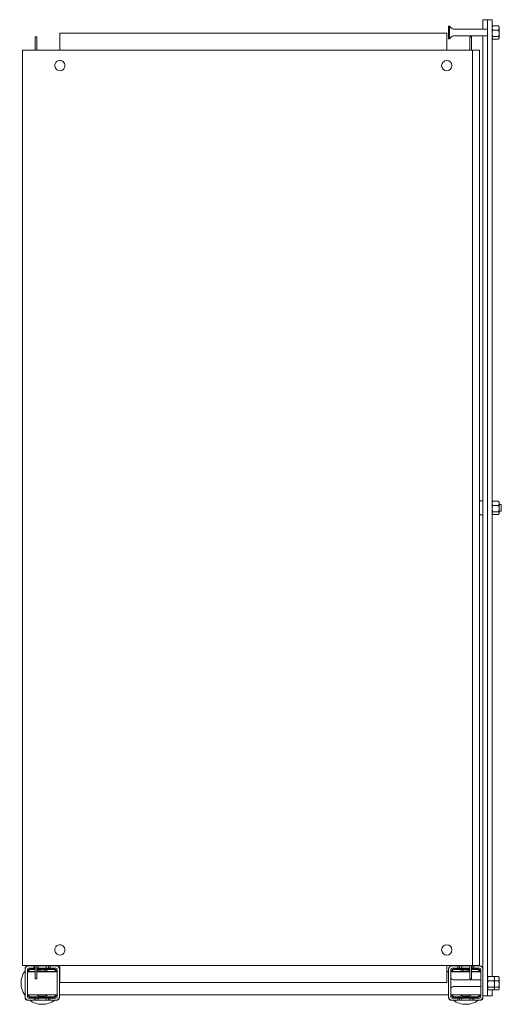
# Model space of a CAD drawing. Header units: millimetres. Extents: x -21 to 399, y -712 to 149.
import ezdxf

# ---------------------------------------------------------------- set-up
doc = ezdxf.new("R2010")
doc.units = ezdxf.units.MM

msp = doc.modelspace()

# ---------------------------------------------------------------- linework, layer by layer
at = {"color": 0, "linetype": 'Continuous', "lineweight": 0}
for p, q in [((383.21, 148.5), (383.21, 143.04)), ((387.21, 148.5), (383.21, 148.5)), ((387.21, 148.5), (387.21, 145.13)), ((391.21, 148.5), (387.21, 148.5)), ((391.21, 145.13), (391.21, 148.5)), ((353.21, 142.98), (353.21, 140.91)), ((353.86, 142.98), (353.21, 142.98)), ((353.21, 140.91), (353.21, 131.68)), ((353.86, 142.98), (353.86, 140.91)), ((356.07, 140.77), (353.86, 142.98)), ((353.86, 140.91), (353.86, 131.68)), ((387.21, 140.33), (357.14, 140.33)), ((383.21, 143.04), (383.21, 140.33)), ((387.21, 145.13), (387.21, 145.01)), ((387.21, 145.01), (387.21, 124.04)), ((391.21, 145.13), (391.21, 145.01)), ((391.21, 124.04), (391.21, 145.01)), ((391.21, 143.04), (391.66, 143.04)), ((391.21, 142.33), (391.43, 142.7)), ((391.66, 143.04), (396.87, 143.04)), ((391.66, 139.44), (396.87, 139.44)), ((397.31, 142.33), (397.1, 142.7)), ((397.31, 142.33), (397.31, 141.24)), ((397.31, 141.24), (397.31, 136.59)), ((-7.99, 133.63), (-6.49, 133.63)), ((-7.99, 133.63), (-7.99, 131.83)), ((-7.99, 121.83), (-7.99, 131.83)), ((-6.49, 133.63), (-6.49, 131.83)), ((-6.49, 121.83), (-6.49, 131.83)), ((13.61, 136.83), (351.61, 136.83)), ((13.61, 136.83), (13.61, 121.83)), ((351.61, 121.83), (351.61, 136.83)), ((353.86, 131.68), (353.21, 131.68)), ((356.07, 133.89), (353.86, 131.68)), ((387.21, 134.33), (357.14, 134.33)), ((373.21, 133.63), (371.71, 133.63)), ((371.71, 131.83), (371.71, 133.63)), ((371.71, 131.83), (371.71, 121.83)), ((373.21, 131.83), (373.21, 133.63)), ((373.21, 131.83), (373.21, 121.83)), ((383.21, 134.33), (383.21, -680.37)), ((391.21, 132.33), (391.43, 131.96)), ((391.21, 131.62), (391.66, 131.62)), ((391.66, 133.73), (396.87, 133.73)), ((391.66, 131.62), (396.87, 131.62)), ((397.31, 132.33), (397.1, 131.96)), ((397.31, 136.59), (397.31, 132.68)), ((397.31, 132.68), (397.31, 132.33)), ((-18.89, 121.83), (-18.89, -678.17)), ((-15.64, 121.83), (-18.89, 121.83)), ((-15.64, 121.83), (372.11, 121.83)), ((372.11, 121.83), (374.11, 121.83)), ((374.11, 121.83), (374.11, -678.17)), ((380.11, 121.83), (374.11, 121.83)), ((380.11, 121.83), (380.11, -678.17)), ((387.21, 124.04), (387.21, -278.17)), ((391.21, 124.04), (391.21, -687.96)), ((383.21, -272.17), (380.89, -272.17)), ((391.21, -273.17), (391.43, -272.8)), ((391.66, -272.46), (396.87, -272.46)), ((397.31, -273.17), (397.1, -272.8)), ((397.31, -273.17), (397.31, -274.26)), ((397.31, -274.26), (397.31, -278.91)), ((399.21, -275.17), (397.31, -275.17)), ((399.21, -275.17), (399.21, -276.27)), ((387.21, -278.17), (387.21, -680.37)), ((391.21, -283.17), (391.43, -283.54)), ((391.66, -276.06), (396.87, -276.06)), ((391.66, -281.77), (396.87, -281.77)), ((391.66, -283.88), (396.87, -283.88)), ((397.31, -283.17), (397.1, -283.54)), ((397.31, -278.91), (397.31, -282.82)), ((399.21, -281.17), (397.31, -281.17)), ((397.31, -282.82), (397.31, -283.17)), ((399.21, -276.27), (399.21, -281.17)), ((383.21, -284.17), (380.89, -284.17)), ((-18.89, -678.17), (-15.64, -678.17)), ((-15.64, -678.17), (372.11, -678.17)), ((-13.79, -678.67), (-14.29, -678.67)), ((-8.79, -678.67), (-13.79, -678.67)), ((-8.79, -680.67), (-8.79, -678.67)), ((-8.79, -678.67), (-7.99, -678.67)), ((-7.99, -688.17), (-7.99, -678.17)), ((-6.49, -688.17), (-6.49, -678.17)), ((-6.49, -678.67), (-5.29, -678.67)), ((1.71, -678.67), (-5.29, -678.67)), ((-5.29, -678.67), (-5.29, -680.67)), ((1.71, -680.67), (1.71, -678.67)), ((1.71, -678.67), (3.81, -678.67)), ((3.81, -678.67), (5.21, -678.67)), ((3.81, -678.67), (3.81, -680.67)), ((10.21, -678.67), (5.21, -678.67)), ((5.21, -678.67), (5.21, -680.67)), ((10.71, -678.67), (10.21, -678.67)), ((13.61, -678.17), (13.61, -693.17)), ((351.61, -693.17), (351.61, -678.17)), ((356.21, -678.67), (355.71, -678.67)), ((361.21, -678.67), (356.21, -678.67)), ((361.21, -680.67), (361.21, -678.67)), ((362.61, -678.67), (361.21, -678.67)), ((364.71, -678.67), (362.61, -678.67)), ((362.61, -680.67), (362.61, -678.67)), ((371.71, -678.67), (364.71, -678.67)), ((364.71, -678.67), (364.71, -680.67)), ((371.71, -678.17), (371.71, -678.67)), ((371.71, -680.67), (371.71, -678.67)), ((374.11, -678.17), (372.11, -678.17)), ((373.21, -678.17), (373.21, -688.17)), ((373.81, -678.67), (373.21, -678.67)), ((375.21, -678.67), (373.81, -678.67)), ((373.81, -680.67), (373.81, -678.67)), ((374.11, -678.17), (380.11, -678.17)), ((380.21, -678.67), (375.21, -678.67)), ((375.21, -678.67), (375.21, -680.67)), ((380.71, -678.67), (380.21, -678.67)), ((-16.79, -681.17), (-16.79, -681.67)), ((-16.79, -681.67), (-16.79, -705.67)), ((-14.79, -681.67), (-14.79, -705.67)), ((-14.79, -683.57), (-7.99, -683.57)), ((-14.79, -683.67), (-12.79, -683.67)), ((-14.79, -683.77), (-7.99, -683.77)), ((-8.79, -680.67), (-13.79, -680.67)), ((-7.99, -683.67), (-12.79, -683.67)), ((-12.79, -683.67), (-12.79, -683.77)), ((-7.99, -681.17), (-11.79, -681.17)), ((-7.99, -681.67), (-11.79, -681.67)), ((-8.79, -680.67), (-7.99, -680.67)), ((-7.99, -688.17), (-7.99, -689.97)), ((-6.49, -680.67), (-5.29, -680.67)), ((8.21, -681.17), (-6.49, -681.17)), ((8.21, -681.67), (-6.49, -681.67)), ((-6.49, -683.57), (11.21, -683.57)), ((-0.79, -683.67), (-6.49, -683.67)), ((-6.49, -683.77), (11.21, -683.77)), ((-6.49, -688.17), (-6.49, -689.97)), ((1.71, -680.67), (-5.29, -680.67)), ((-0.79, -683.77), (-0.79, -683.67)), ((-0.79, -683.67), (1.21, -683.67)), ((1.21, -683.67), (1.21, -683.77)), ((1.71, -680.67), (3.81, -680.67)), ((3.81, -680.67), (5.21, -680.67)), ((10.21, -680.67), (5.21, -680.67)), ((11.21, -705.67), (11.21, -681.67)), ((13.21, -681.67), (13.21, -681.17)), ((13.21, -705.67), (13.21, -681.67)), ((13.21, -683.57), (13.61, -683.57)), ((13.21, -683.77), (13.61, -683.77)), ((351.61, -683.57), (353.21, -683.57)), ((351.61, -683.77), (353.21, -683.77)), ((353.21, -681.17), (353.21, -681.67)), ((353.21, -681.67), (353.21, -705.67)), ((355.21, -681.67), (355.21, -705.67)), ((355.21, -683.57), (371.71, -683.57)), ((355.21, -683.77), (371.71, -683.77)), ((361.21, -680.67), (356.21, -680.67)), ((371.71, -681.17), (358.21, -681.17)), ((371.71, -681.67), (358.21, -681.67)), ((361.21, -680.67), (362.61, -680.67)), ((362.61, -680.67), (364.71, -680.67)), ((371.71, -680.67), (364.71, -680.67)), ((365.21, -683.77), (365.21, -683.67)), ((365.21, -683.67), (367.21, -683.67)), ((371.71, -683.67), (367.21, -683.67)), ((367.21, -683.67), (367.21, -683.77)), ((371.71, -680.67), (371.71, -688.17)), ((371.71, -689.97), (371.71, -688.17)), ((373.21, -680.67), (373.81, -680.67)), ((378.21, -681.17), (373.21, -681.17)), ((378.21, -681.67), (373.21, -681.67)), ((373.21, -683.57), (381.21, -683.57)), ((379.21, -683.67), (373.21, -683.67)), ((373.21, -683.77), (381.21, -683.77)), ((373.21, -689.97), (373.21, -688.17)), ((373.81, -680.67), (375.21, -680.67)), ((380.21, -680.67), (375.21, -680.67)), ((379.21, -683.77), (379.21, -683.67)), ((379.21, -683.67), (381.21, -683.67)), ((381.21, -705.67), (381.21, -681.67)), ((383.21, -680.37), (383.21, -681.67)), ((383.21, -705.67), (383.21, -681.67)), ((387.21, -701.34), (387.21, -680.37)), ((387.21, -688.67), (387.43, -688.3)), ((387.66, -687.96), (392.87, -687.96)), ((392.87, -687.96), (396.87, -687.96)), ((393.31, -688.67), (393.1, -688.3)), ((397.31, -688.67), (397.1, -688.3)), ((-7.99, -689.97), (-6.49, -689.97)), ((351.61, -693.17), (13.61, -693.17)), ((356.07, -690.23), (355.21, -689.37)), ((356.07, -697.11), (355.21, -697.97)), ((381.21, -690.67), (357.14, -690.67)), ((381.21, -696.67), (357.14, -696.67)), ((373.21, -689.97), (371.71, -689.97)), ((387.66, -691.56), (392.87, -691.56)), ((393.31, -688.67), (393.31, -689.76)), ((393.31, -689.76), (393.31, -694.41)), ((393.31, -691.56), (396.87, -691.56)), ((393.31, -694.41), (393.31, -698.32)), ((397.31, -688.67), (397.31, -689.76)), ((397.31, -689.76), (397.31, -694.41)), ((397.31, -694.41), (397.31, -698.32)), ((-16.79, -705.67), (-16.79, -706.17)), ((-14.79, -703.77), (11.21, -703.77)), ((-11.79, -705.66), (8.21, -705.66)), ((13.21, -703.77), (353.21, -703.77)), ((13.21, -706.17), (13.21, -705.67)), ((353.21, -705.67), (353.21, -706.17)), ((355.21, -703.77), (381.21, -703.77)), ((358.21, -705.66), (378.21, -705.66)), ((387.21, -704.84), (383.21, -704.84)), ((383.21, -706.17), (383.21, -705.67)), ((387.21, -698.67), (387.43, -699.04)), ((387.21, -701.34), (387.21, -701.47)), ((387.21, -704.84), (387.21, -701.47)), ((391.21, -704.84), (387.21, -704.84)), ((387.66, -697.27), (392.87, -697.27)), ((387.66, -699.38), (392.87, -699.38)), ((391.21, -699.38), (391.21, -699.38)), ((391.21, -704.84), (391.21, -699.38)), ((392.87, -699.38), (396.87, -699.38)), ((393.31, -698.67), (393.1, -699.04)), ((393.31, -697.27), (396.87, -697.27)), ((393.31, -698.32), (393.31, -698.67)), ((397.31, -698.67), (397.1, -699.04)), ((397.31, -698.32), (397.31, -698.67)), ((-14.29, -708.67), (-13.79, -708.67)), ((-13.79, -706.67), (-8.79, -706.67)), ((-13.79, -708.67), (-8.79, -708.67)), ((-11.79, -706.17), (8.21, -706.17)), ((-8.79, -708.67), (-8.79, -706.67)), ((-7.39, -706.67), (-8.79, -706.67)), ((-8.79, -708.67), (-7.39, -708.67)), ((-5.29, -706.67), (-7.39, -706.67)), ((-7.39, -706.67), (-7.39, -708.67)), ((-7.39, -708.67), (-5.29, -708.67)), ((-5.29, -706.67), (1.71, -706.67)), ((-5.29, -706.67), (-5.29, -708.67)), ((-5.29, -708.67), (1.71, -708.67)), ((1.71, -708.67), (1.71, -706.67)), ((3.81, -706.67), (1.71, -706.67)), ((1.71, -708.67), (3.81, -708.67)), ((5.21, -706.67), (3.81, -706.67)), ((3.81, -706.67), (3.81, -708.67)), ((3.81, -708.67), (5.21, -708.67)), ((5.21, -706.67), (10.21, -706.67)), ((5.21, -706.67), (5.21, -708.67)), ((5.21, -708.67), (10.21, -708.67)), ((10.21, -708.67), (10.71, -708.67)), ((355.71, -708.67), (356.21, -708.67)), ((356.21, -706.67), (361.21, -706.67)), ((356.21, -708.67), (361.21, -708.67)), ((358.21, -706.17), (378.21, -706.17)), ((361.21, -708.67), (361.21, -706.67)), ((362.61, -706.67), (361.21, -706.67)), ((362.61, -708.67), (361.21, -708.67)), ((364.71, -706.67), (362.61, -706.67)), ((362.61, -708.67), (362.61, -706.67)), ((364.71, -708.67), (362.61, -708.67)), ((364.71, -706.67), (371.71, -706.67)), ((364.71, -706.67), (364.71, -708.67)), ((364.71, -708.67), (371.71, -708.67)), ((371.71, -708.67), (371.71, -706.67)), ((373.81, -706.67), (371.71, -706.67)), ((373.81, -708.67), (371.71, -708.67)), ((375.21, -706.67), (373.81, -706.67)), ((373.81, -708.67), (373.81, -706.67)), ((375.21, -708.67), (373.81, -708.67)), ((375.21, -706.67), (380.21, -706.67)), ((375.21, -706.67), (375.21, -708.67)), ((375.21, -708.67), (380.21, -708.67)), ((380.21, -708.67), (380.71, -708.67))]:
    msp.add_line(p, q, dxfattribs=at)
at = {"color": 0, "linetype": 'Continuous', "lineweight": 0, "extrusion": (0, 0, -1)}
for centre, radius, start, end in [((-357.14, 141.83), 1.5, 270, 315), ((-357.14, 132.83), 1.5, 45, 90), ((-388.61, -278.17), 10, 31.7486, 35.25153), ((-380.89, -272.71), 0.54, 35.25153, 90), ((-388.61, -278.17), 10, 324.74847, 328.2514), ((-380.89, -283.63), 0.54, 270, 324.74847), ((1.79, -693.67), 18.5, 54.17523, 56.9125), ((1.79, -693.67), 18.5, 123.0875, 125.82477), ((-368.21, -693.67), 18.5, 54.17523, 56.9125), ((-368.21, -693.67), 18.5, 123.0875, 125.82477), ((1.79, -693.67), 18.5, 324.17523, 35.82477), ((1.79, -693.67), 18.5, 144.17523, 146.32903), ((-368.21, -693.67), 18.5, 33.08933, 35.82477), ((-357.14, -689.17), 1.5, 270, 315), ((-357.14, -698.17), 1.5, 45, 90), ((1.79, -693.67), 18.5, 213.08933, 215.82477), ((-368.21, -693.67), 18.5, 324.17523, 326.91067), ((1.79, -693.67), 18.5, 270, 305.82477), ((1.79, -693.67), 18.5, 234.17523, 270), ((-368.21, -693.67), 18.5, 270, 305.82477), ((-368.21, -693.67), 18.5, 234.17523, 270)]:
    msp.add_arc(centre, radius, start, end, dxfattribs=at)
at = {"color": 0, "linetype": 'Continuous', "lineweight": 0}
for centre, radius, start, end in [((13.61, 108.33), 4.5, 323.58761, 143.58761), ((351.61, 108.33), 4.5, 0, 180), ((13.61, 108.33), 4.5, 143.58761, 323.58761), ((351.61, 108.33), 4.5, 180, 0), ((13.61, -664.67), 4.5, 143.58761, 323.58761), ((13.61, -664.67), 4.5, 323.58761, 143.58761), ((351.61, -664.67), 4.5, 0, 180), ((351.61, -664.67), 4.5, 180, 0), ((-13.79, -681.67), 3, 90, 180), ((-14.29, -681.17), 2.5, 90, 180), ((10.21, -681.67), 3, 0, 90), ((10.71, -681.17), 2.5, 0, 90), ((356.21, -681.67), 3, 90, 180), ((355.71, -681.17), 2.5, 90, 180), ((380.21, -681.67), 3, 0, 90), ((380.71, -681.17), 2.5, 0, 90), ((-13.79, -681.67), 1, 90, 180), ((-11.79, -683.67), 2.5, 90, 177.70756), ((-11.79, -683.67), 1.99, 90, 177.1251), ((-1.79, -693.67), 11.5, 90, 114.16279), ((-1.79, -693.67), 11.5, 61.43328, 90), ((8.21, -683.67), 2.5, 2.29244, 90), ((8.21, -683.67), 1.99, 2.8749, 90), ((10.21, -681.67), 1, 0, 90), ((356.21, -681.67), 1, 90, 180), ((358.21, -683.67), 2.5, 90, 177.70756), ((358.21, -683.67), 1.99, 90, 177.1251), ((368.21, -693.67), 11.5, 90, 118.56672), ((368.21, -693.67), 11.5, 72.28107, 90), ((368.21, -693.67), 11.5, 61.43328, 64.22854), ((378.21, -683.67), 2.5, 2.29244, 90), ((378.21, -683.67), 1.99, 2.8749, 90), ((380.21, -681.67), 1, 0, 90), ((-13.79, -705.67), 3, 180, 270), ((-13.79, -705.67), 1, 180, 270), ((-11.79, -703.67), 2.5, 182.29244, 270), ((-11.79, -703.67), 1.99, 182.8749, 270), ((-1.79, -693.67), 11.5, 241.43328, 270), ((-1.79, -693.67), 11.5, 270, 298.56672), ((8.21, -703.67), 2.5, 270, 357.70756), ((8.21, -703.67), 1.99, 270, 357.1251), ((10.21, -705.67), 1, 270, 0), ((10.21, -705.67), 3, 270, 0), ((356.21, -705.67), 3, 180, 270), ((356.21, -705.67), 1, 180, 270), ((358.21, -703.67), 2.5, 182.29244, 270), ((358.21, -703.67), 1.99, 182.8749, 270), ((368.21, -693.67), 11.5, 241.43328, 270), ((368.21, -693.67), 11.5, 270, 298.56672), ((378.21, -703.67), 2.5, 270, 357.70756), ((378.21, -703.67), 1.99, 270, 357.1251), ((380.21, -705.67), 1, 270, 0), ((380.21, -705.67), 3, 270, 0), ((-14.29, -706.17), 2.5, 180, 270), ((10.71, -706.17), 2.5, 270, 0), ((355.71, -706.17), 2.5, 180, 270), ((380.71, -706.17), 2.5, 270, 0)]:
    msp.add_arc(centre, radius, start, end, dxfattribs=at)
for points, weights in [([(391.21, 141.24), (391.21, 142.08), (391.66, 143.04)], [2.22975607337, 2.22975607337, 2.06966679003]), ([(391.66, 139.44), (391.21, 140.41), (391.21, 141.24)], [2.06966679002, 2.22975607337, 2.22975607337]), ([(391.21, 136.59), (391.21, 137.91), (391.66, 139.44)], [2.22975607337, 2.22975607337, 2.06966679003]), ([(391.66, 143.04), (391.52, 142.87), (391.43, 142.7)], [2.06966679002, 2.11660578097, 2.14978202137]), ([(397.31, 141.24), (397.31, 142.08), (396.87, 143.04)], [2.22975607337, 2.22975607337, 2.06966679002]), ([(396.87, 143.04), (397.01, 142.87), (397.1, 142.7)], [2.06966679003, 2.11660578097, 2.14978202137]), ([(396.87, 139.44), (397.31, 140.41), (397.31, 141.24)], [2.06966679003, 2.22975607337, 2.22975607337]), ([(397.31, 136.59), (397.31, 137.91), (396.87, 139.44)], [2.22975607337, 2.22975607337, 2.06966679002]), ([(391.66, 133.73), (391.21, 135.26), (391.21, 136.59)], [2.06966679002, 2.22975607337, 2.22975607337]), ([(391.21, 132.68), (391.21, 133.17), (391.66, 133.73)], [2.22975607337, 2.22975607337, 2.06966679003]), ([(391.66, 131.62), (391.21, 132.19), (391.21, 132.68)], [2.06966679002, 2.22975607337, 2.22975607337]), ([(396.87, 133.73), (397.31, 135.26), (397.31, 136.59)], [2.06966679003, 2.22975607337, 2.22975607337]), ([(397.31, 132.68), (397.31, 133.17), (396.87, 133.73)], [2.22975607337, 2.22975607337, 2.06966679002]), ([(396.87, 131.62), (397.31, 132.19), (397.31, 132.68)], [2.06966679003, 2.22975607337, 2.22975607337]), ([(391.21, -274.26), (391.21, -273.42), (391.66, -272.46)], [2.22975607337, 2.22975607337, 2.06966679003]), ([(391.66, -276.06), (391.21, -275.09), (391.21, -274.26)], [2.06966679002, 2.22975607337, 2.22975607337]), ([(391.66, -272.46), (391.52, -272.63), (391.43, -272.8)], [2.06966679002, 2.11660578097, 2.14978202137]), ([(397.31, -274.26), (397.31, -273.42), (396.87, -272.46)], [2.22975607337, 2.22975607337, 2.06966679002]), ([(396.87, -272.46), (397.01, -272.63), (397.1, -272.8)], [2.06966679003, 2.11660578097, 2.14978202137]), ([(396.87, -276.06), (397.31, -275.09), (397.31, -274.26)], [2.06966679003, 2.22975607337, 2.22975607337]), ([(391.21, -278.91), (391.21, -277.59), (391.66, -276.06)], [2.22975607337, 2.22975607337, 2.06966679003]), ([(391.66, -281.77), (391.21, -280.24), (391.21, -278.91)], [2.06966679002, 2.22975607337, 2.22975607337]), ([(391.21, -282.82), (391.21, -282.33), (391.66, -281.77)], [2.22975607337, 2.22975607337, 2.06966679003]), ([(391.66, -283.88), (391.21, -283.31), (391.21, -282.82)], [2.06966679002, 2.22975607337, 2.22975607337]), ([(397.31, -278.91), (397.31, -277.59), (396.87, -276.06)], [2.22975607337, 2.22975607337, 2.06966679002]), ([(396.87, -281.77), (397.31, -280.24), (397.31, -278.91)], [2.06966679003, 2.22975607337, 2.22975607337]), ([(397.31, -282.82), (397.31, -282.33), (396.87, -281.77)], [2.22975607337, 2.22975607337, 2.06966679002]), ([(396.87, -283.88), (397.31, -283.31), (397.31, -282.82)], [2.06966679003, 2.22975607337, 2.22975607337]), ([(387.21, -689.76), (387.21, -688.92), (387.66, -687.96)], [2.22975607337, 2.22975607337, 2.06966679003]), ([(387.66, -687.96), (387.52, -688.13), (387.43, -688.3)], [2.06966679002, 2.11660578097, 2.14978202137]), ([(393.31, -689.76), (393.31, -688.92), (392.87, -687.96)], [2.22975607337, 2.22975607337, 2.06966679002]), ([(392.87, -687.96), (393.01, -688.13), (393.1, -688.3)], [2.06966679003, 2.11660578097, 2.14978202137]), ([(397.31, -689.76), (397.31, -688.92), (396.87, -687.96)], [2.22975607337, 2.22975607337, 2.06966679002]), ([(396.87, -687.96), (397.01, -688.13), (397.1, -688.3)], [2.06966679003, 2.11660578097, 2.14978202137]), ([(387.66, -691.56), (387.21, -690.59), (387.21, -689.76)], [2.06966679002, 2.22975607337, 2.22975607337]), ([(387.21, -694.41), (387.21, -693.09), (387.66, -691.56)], [2.22975607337, 2.22975607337, 2.06966679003]), ([(387.66, -697.27), (387.21, -695.74), (387.21, -694.41)], [2.06966679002, 2.22975607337, 2.22975607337]), ([(392.87, -691.56), (393.31, -690.59), (393.31, -689.76)], [2.06966679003, 2.22975607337, 2.22975607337]), ([(393.31, -694.41), (393.31, -693.09), (392.87, -691.56)], [2.22975607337, 2.22975607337, 2.06966679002]), ([(392.87, -697.27), (393.31, -695.74), (393.31, -694.41)], [2.06966679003, 2.22975607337, 2.22975607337]), ([(396.87, -691.56), (397.31, -690.59), (397.31, -689.76)], [2.06966679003, 2.22975607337, 2.22975607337]), ([(397.31, -694.41), (397.31, -693.09), (396.87, -691.56)], [2.22975607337, 2.22975607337, 2.06966679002]), ([(396.87, -697.27), (397.31, -695.74), (397.31, -694.41)], [2.06966679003, 2.22975607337, 2.22975607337]), ([(387.21, -698.32), (387.21, -697.83), (387.66, -697.27)], [2.22975607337, 2.22975607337, 2.06966679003]), ([(387.66, -699.38), (387.21, -698.81), (387.21, -698.32)], [2.06966679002, 2.22975607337, 2.22975607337]), ([(393.31, -698.32), (393.31, -697.83), (392.87, -697.27)], [2.22975607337, 2.22975607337, 2.06966679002]), ([(392.87, -699.38), (393.31, -698.81), (393.31, -698.32)], [2.06966679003, 2.22975607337, 2.22975607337]), ([(397.31, -698.32), (397.31, -697.83), (396.87, -697.27)], [2.22975607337, 2.22975607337, 2.06966679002]), ([(396.87, -699.38), (397.31, -698.81), (397.31, -698.32)], [2.06966679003, 2.22975607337, 2.22975607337])]:
    msp.add_rational_spline(points, weights, degree=2, dxfattribs=at)

doc.saveas('drawing.dxf')
